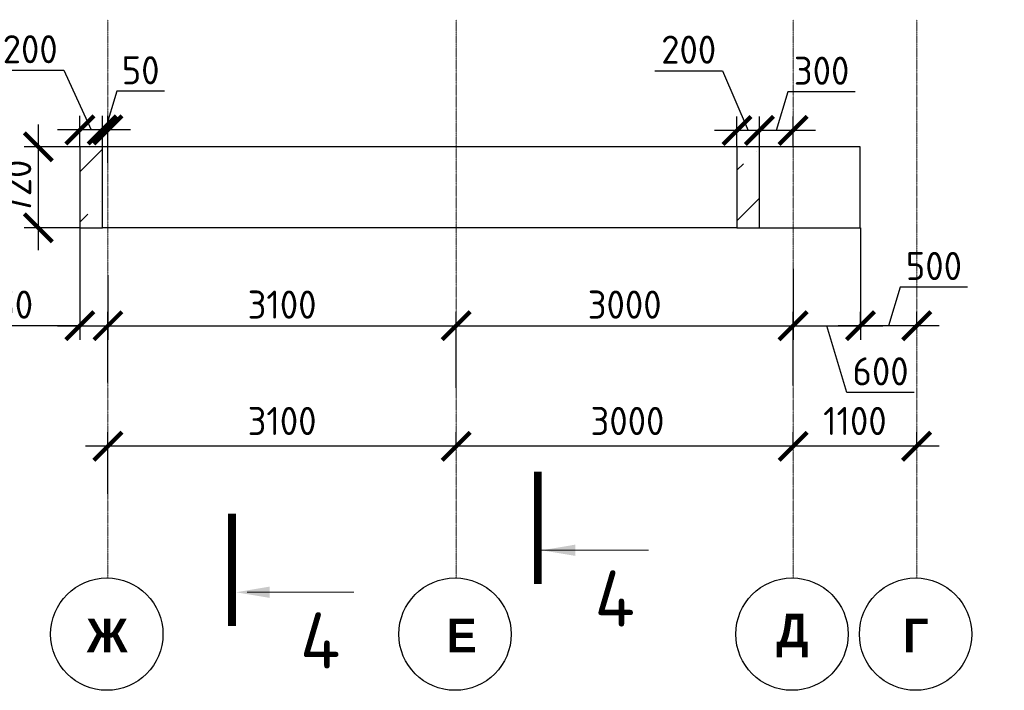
# Model space of a CAD drawing. Header units: millimetres. Extents: x 247266 to 730847, y -636031 to 10052.
# Tile 48 of 256: x 611432 to 620198, y -423164 to -417193. Entities that reach past the tile are written whole.
import ezdxf

# ---------------------------------------------------------------- set-up
doc = ezdxf.new("R2010")
doc.units = ezdxf.units.MM
for name, pattern in [('______5', [1100, 800, -100, 100, -100]), ('________', [0]), ('HIDDEN2', [4.7625, 3.175, -1.5875]), ('осевая', [50.8, 31.75, -6.35, 6.35, -6.35])]:
    doc.linetypes.add(name, pattern=pattern)
for name, color, linetype, lineweight in [('Standard', 7, 'Continuous', 25), ('Оси', 7, '______5', 18), ('Узлы', 7, 'Continuous', 0)]:
    doc.layers.add(name, color=color, linetype=linetype, lineweight=lineweight)
doc.layers.add('РАЗМЕРЫ', color=7, linetype='Continuous')
doc.styles.add('Century Gothic', font='GOTHIC.TTF')
doc.styles.add('GOST-2.304_Type-B', font='GOST_Common.ttf')
doc.dimstyles.new('СПДС', dxfattribs={"dimscale": 100, "dimtxt": 2.5, "dimasz": 2.5, "dimexe": 1.25, "dimexo": 0, "dimtad": 1, "dimdec": 0, "dimtxsty": 'GOST-2.304_Type-B', "dimblk": 'ARCHTICK', "dimcen": 2.5, "dimdle": 2, "dimadec": 0, "dimazin": 2, "dimtfac": 0.75, "dimtdec": 0, "dimtmove": 1, "dimatfit": 3, "dimfxl": 1, "dimtolj": 1, "dimarcsym": 1})

# ---------------------------------------------------------------- blocks, each defined once
blk = doc.blocks.new('NSY101')
at = {"color": 0, "linetype": 'ByBlock', "lineweight": -2}
blk.add_circle((0, 0), 50, dxfattribs=at)
blk = doc.blocks.new('_ArchTick')
at = {"color": 0, "linetype": 'ByBlock', "const_width": 0.15}
blk.add_lwpolyline([(-0.5, -0.5), (0.5, 0.5)], dxfattribs=at)
blk = doc.blocks.new('*D1592')
at = {"color": 0, "lineweight": -2}
for p, q in [((618318.1, -420991.1), (618318.1, -420866.1)), ((619418.1, -420991.1), (619418.1, -420866.1)), ((619618.1, -420991.1), (618118.1, -420991.1))]:
    blk.add_line(p, q, dxfattribs=at)
at = {"layer": 'DEFPOINTS', "color": 0, "ltscale": 100}
for p in [(618318.1, -420991.1), (618318.1, -420991.1), (619418.1, -420991.1)]:
    blk.add_point(p, dxfattribs=at)
at = {"color": 0, "lineweight": -2, "ltscale": 100, "xscale": 250, "yscale": 250, "zscale": 250, "rotation": 180}
blk.add_blockref('_ArchTick', (618318.1, -420991.1), dxfattribs=at)
at = {"color": 0, "lineweight": -2, "ltscale": 100, "xscale": 250, "yscale": 250, "zscale": 250}
blk.add_blockref('_ArchTick', (619418.1, -420991.1), dxfattribs=at)
at = {"color": 0, "lineweight": 0, "ltscale": 100, "insert": (618868.1, -420766), "char_height": 250, "width": 83333.333, "attachment_point": 5, "style": 'GOST-2.304_Type-B'}
blk.add_mtext('\\A1;1100', dxfattribs=at)
blk = doc.blocks.new('*D1593')
at = {"color": 0, "lineweight": -2}
for p, q in [((615318.1, -420991.1), (615318.1, -420866.1)), ((618318.1, -420991.1), (618318.1, -420866.1)), ((618518.1, -420991.1), (615118.1, -420991.1))]:
    blk.add_line(p, q, dxfattribs=at)
at = {"layer": 'DEFPOINTS', "color": 0, "ltscale": 100}
for p in [(615318.1, -420991.1), (615318.1, -420991.1), (618318.1, -420991.1)]:
    blk.add_point(p, dxfattribs=at)
at = {"color": 0, "lineweight": -2, "ltscale": 100, "xscale": 250, "yscale": 250, "zscale": 250, "rotation": 180}
blk.add_blockref('_ArchTick', (615318.1, -420991.1), dxfattribs=at)
at = {"color": 0, "lineweight": -2, "ltscale": 100, "xscale": 250, "yscale": 250, "zscale": 250}
blk.add_blockref('_ArchTick', (618318.1, -420991.1), dxfattribs=at)
at = {"color": 0, "lineweight": 0, "ltscale": 100, "insert": (616843.2, -420766), "char_height": 250, "width": 83333.333, "attachment_point": 5, "style": 'GOST-2.304_Type-B'}
blk.add_mtext('\\A1;3000', dxfattribs=at)
blk = doc.blocks.new('*D1594')
at = {"color": 0, "lineweight": -2}
for p, q in [((612218.1, -421414.7), (612218.1, -420866.1)), ((615318.1, -420991.1), (615318.1, -420866.1)), ((615518.1, -420991.1), (612018.1, -420991.1))]:
    blk.add_line(p, q, dxfattribs=at)
at = {"layer": 'DEFPOINTS', "color": 0, "ltscale": 100}
for p in [(612218.1, -420991.1), (615318.1, -420991.1), (612218.1, -421414.7)]:
    blk.add_point(p, dxfattribs=at)
at = {"color": 0, "lineweight": -2, "ltscale": 100, "xscale": 250, "yscale": 250, "zscale": 250, "rotation": 180}
blk.add_blockref('_ArchTick', (612218.1, -420991.1), dxfattribs=at)
at = {"color": 0, "lineweight": -2, "ltscale": 100, "xscale": 250, "yscale": 250, "zscale": 250}
blk.add_blockref('_ArchTick', (615318.1, -420991.1), dxfattribs=at)
at = {"color": 0, "lineweight": 0, "ltscale": 100, "insert": (613768.1, -420766), "char_height": 250, "width": 83333.333, "attachment_point": 5, "style": 'GOST-2.304_Type-B'}
blk.add_mtext('\\A1;3100', dxfattribs=at)
blk = doc.blocks.new('*D1610')
at = {"layer": 'DEFPOINTS', "color": 0, "ltscale": 100}
for p in [(611968.1, -419045.9), (612218.1, -419917.8), (612218.1, -420424.8)]:
    blk.add_point(p, dxfattribs=at)
at = {"layer": 'РАЗМЕРЫ', "color": 0, "lineweight": -2}
for p, q in [((611968.1, -419045.9), (611968.1, -420042.8)), ((612218.1, -420424.8), (612218.1, -419792.8)), ((611968.1, -419917.8), (611001.8, -419917.8)), ((611768.1, -419917.8), (612418.1, -419917.8))]:
    blk.add_line(p, q, dxfattribs=at)
at = {"layer": 'РАЗМЕРЫ', "color": 0, "lineweight": -2, "ltscale": 100, "xscale": 250, "yscale": 250, "zscale": 250, "rotation": 180}
blk.add_blockref('_ArchTick', (611968.1, -419917.8), dxfattribs=at)
at = {"layer": 'РАЗМЕРЫ', "color": 0, "lineweight": -2, "ltscale": 100, "xscale": 250, "yscale": 250, "zscale": 250}
blk.add_blockref('_ArchTick', (612218.1, -419917.8), dxfattribs=at)
at = {"layer": 'РАЗМЕРЫ', "color": 0, "lineweight": 0, "ltscale": 100, "insert": (611302, -419730.1), "char_height": 250, "attachment_point": 5, "style": 'GOST-2.304_Type-B'}
blk.add_mtext('\\A1;250', dxfattribs=at)
blk = doc.blocks.new('*D1611')
at = {"layer": 'DEFPOINTS', "color": 0, "ltscale": 100}
for p in [(612218.1, -419468.7), (615318.1, -419917.8), (615318.1, -420471.8)]:
    blk.add_point(p, dxfattribs=at)
at = {"layer": 'РАЗМЕРЫ', "color": 0, "lineweight": -2}
for p, q in [((612218.1, -419468.7), (612218.1, -420042.8)), ((615318.1, -420471.8), (615318.1, -419792.8)), ((612018.1, -419917.8), (615518.1, -419917.8))]:
    blk.add_line(p, q, dxfattribs=at)
at = {"layer": 'РАЗМЕРЫ', "color": 0, "lineweight": -2, "ltscale": 100, "xscale": 250, "yscale": 250, "zscale": 250, "rotation": 180}
blk.add_blockref('_ArchTick', (612218.1, -419917.8), dxfattribs=at)
at = {"layer": 'РАЗМЕРЫ', "color": 0, "lineweight": -2, "ltscale": 100, "xscale": 250, "yscale": 250, "zscale": 250}
blk.add_blockref('_ArchTick', (615318.1, -419917.8), dxfattribs=at)
at = {"layer": 'РАЗМЕРЫ', "color": 0, "lineweight": 0, "ltscale": 100, "insert": (613768.1, -419730.1), "char_height": 250, "attachment_point": 5, "style": 'GOST-2.304_Type-B'}
blk.add_mtext('\\A1;3100', dxfattribs=at)
blk = doc.blocks.new('*D1612')
at = {"layer": 'DEFPOINTS', "color": 0, "ltscale": 100}
for p in [(618318.1, -419917.8), (615318.1, -420471.8), (618318.1, -420450.2)]:
    blk.add_point(p, dxfattribs=at)
at = {"layer": 'РАЗМЕРЫ', "color": 0, "lineweight": -2}
for p, q in [((615318.1, -420471.8), (615318.1, -419792.8)), ((618318.1, -420450.2), (618318.1, -419792.8)), ((615118.1, -419917.8), (618518.1, -419917.8))]:
    blk.add_line(p, q, dxfattribs=at)
at = {"layer": 'РАЗМЕРЫ', "color": 0, "lineweight": -2, "ltscale": 100, "xscale": 250, "yscale": 250, "zscale": 250, "rotation": 180}
blk.add_blockref('_ArchTick', (615318.1, -419917.8), dxfattribs=at)
at = {"layer": 'РАЗМЕРЫ', "color": 0, "lineweight": -2, "ltscale": 100, "xscale": 250, "yscale": 250, "zscale": 250}
blk.add_blockref('_ArchTick', (618318.1, -419917.8), dxfattribs=at)
at = {"layer": 'РАЗМЕРЫ', "color": 0, "lineweight": 0, "ltscale": 100, "insert": (616818.1, -419730.1), "char_height": 250, "attachment_point": 5, "style": 'GOST-2.304_Type-B'}
blk.add_mtext('\\A1;3000', dxfattribs=at)
blk = doc.blocks.new('*D1613')
at = {"layer": 'DEFPOINTS', "color": 0, "ltscale": 100}
for p in [(618918.1, -419045.9), (618318.1, -419412), (618918.1, -419917.8)]:
    blk.add_point(p, dxfattribs=at)
at = {"layer": 'РАЗМЕРЫ', "color": 0, "lineweight": -2}
for p, q in [((618918.1, -419045.9), (618918.1, -420042.8)), ((618318.1, -419412), (618318.1, -420042.8)), ((618118.1, -419917.8), (619118.1, -419917.8)), ((618796.3, -420511.9), (618618.1, -419917.8)), ((619396.8, -420511.9), (618796.3, -420511.9))]:
    blk.add_line(p, q, dxfattribs=at)
at = {"layer": 'РАЗМЕРЫ', "color": 0, "lineweight": -2, "ltscale": 100, "xscale": 250, "yscale": 250, "zscale": 250, "rotation": 180}
blk.add_blockref('_ArchTick', (618318.1, -419917.8), dxfattribs=at)
at = {"layer": 'РАЗМЕРЫ', "color": 0, "lineweight": -2, "ltscale": 100, "xscale": 250, "yscale": 250, "zscale": 250}
blk.add_blockref('_ArchTick', (618918.1, -419917.8), dxfattribs=at)
at = {"layer": 'РАЗМЕРЫ', "color": 0, "lineweight": 0, "ltscale": 100, "insert": (619096.5, -420324.3), "char_height": 250, "attachment_point": 5, "style": 'GOST-2.304_Type-B'}
blk.add_mtext('\\A1;600', dxfattribs=at)
blk = doc.blocks.new('*D2925')
at = {"layer": 'DEFPOINTS', "color": 0, "ltscale": 100}
for p in [(618918.1, -419917.8), (618918.1, -419931.7), (619418.1, -419931.7)]:
    blk.add_point(p, dxfattribs=at)
at = {"layer": 'РАЗМЕРЫ', "color": 0, "lineweight": -2}
for p, q in [((619271.2, -419573.9), (619168.1, -419917.8)), ((619871.7, -419573.9), (619271.2, -419573.9)), ((618918.1, -419931.7), (618918.1, -419792.8)), ((619418.1, -419931.7), (619418.1, -419792.8)), ((619618.1, -419917.8), (618718.1, -419917.8))]:
    blk.add_line(p, q, dxfattribs=at)
at = {"layer": 'РАЗМЕРЫ', "color": 0, "lineweight": -2, "ltscale": 100, "xscale": 250, "yscale": 250, "zscale": 250, "rotation": 180}
blk.add_blockref('_ArchTick', (618918.1, -419917.8), dxfattribs=at)
at = {"layer": 'РАЗМЕРЫ', "color": 0, "lineweight": -2, "ltscale": 100, "xscale": 250, "yscale": 250, "zscale": 250}
blk.add_blockref('_ArchTick', (619418.1, -419917.8), dxfattribs=at)
at = {"layer": 'РАЗМЕРЫ', "color": 0, "lineweight": 0, "ltscale": 100, "insert": (619571.5, -419386.3), "char_height": 250, "attachment_point": 5, "style": 'GOST-2.304_Type-B'}
blk.add_mtext('\\A1;500', dxfattribs=at)
blk = doc.blocks.new('*D2927')
at = {"layer": 'DEFPOINTS', "color": 0, "ltscale": 100}
for p in [(611968.1, -418325.9), (611598, -419045.9), (611968.1, -419045.9)]:
    blk.add_point(p, dxfattribs=at)
at = {"layer": 'РАЗМЕРЫ', "color": 0, "lineweight": -2}
for p, q in [((611598, -418125.9), (611598, -419245.9)), ((611968.1, -418325.9), (611473, -418325.9)), ((611968.1, -419045.9), (611473, -419045.9))]:
    blk.add_line(p, q, dxfattribs=at)
at = {"layer": 'РАЗМЕРЫ', "color": 0, "lineweight": -2, "ltscale": 100, "xscale": 250, "yscale": 250, "zscale": 250}
for p, rotation in [((611598, -418325.9), 90), ((611598, -419045.9), 270)]:
    blk.add_blockref('_ArchTick', p, dxfattribs=dict(at, rotation=rotation))
at = {"layer": 'РАЗМЕРЫ', "color": 0, "lineweight": 0, "ltscale": 100, "insert": (611410.1, -418685.9), "char_height": 250, "attachment_point": 5, "rotation": 90, "style": 'GOST-2.304_Type-B'}
blk.add_mtext('\\A1;720', dxfattribs=at)
blk = doc.blocks.new('*D2989')
at = {"layer": 'DEFPOINTS', "color": 0, "ltscale": 100}
for p in [(618018.1, -418179.3), (618018.1, -418325.9), (618318.1, -418325.9)]:
    blk.add_point(p, dxfattribs=at)
at = {"layer": 'РАЗМЕРЫ', "color": 0, "lineweight": -2}
for p, q in [((618271.2, -417835.4), (618168.1, -418179.3)), ((618871.7, -417835.4), (618271.2, -417835.4)), ((618018.1, -418325.9), (618018.1, -418054.3)), ((618318.1, -418325.9), (618318.1, -418054.3)), ((618518.1, -418179.3), (617818.1, -418179.3))]:
    blk.add_line(p, q, dxfattribs=at)
at = {"layer": 'РАЗМЕРЫ', "color": 0, "lineweight": -2, "ltscale": 100, "xscale": 250, "yscale": 250, "zscale": 250, "rotation": 180}
blk.add_blockref('_ArchTick', (618018.1, -418179.3), dxfattribs=at)
at = {"layer": 'РАЗМЕРЫ', "color": 0, "lineweight": -2, "ltscale": 100, "xscale": 250, "yscale": 250, "zscale": 250}
blk.add_blockref('_ArchTick', (618318.1, -418179.3), dxfattribs=at)
at = {"layer": 'РАЗМЕРЫ', "color": 0, "lineweight": 0, "ltscale": 100, "insert": (618571.5, -417647.8), "char_height": 250, "attachment_point": 5, "style": 'GOST-2.304_Type-B'}
blk.add_mtext('\\A1;300', dxfattribs=at)
blk = doc.blocks.new('*D2990')
at = {"layer": 'DEFPOINTS', "color": 0, "ltscale": 100}
for p in [(617818.1, -418179.3), (617818.1, -418325.9), (618018.1, -418325.9)]:
    blk.add_point(p, dxfattribs=at)
at = {"layer": 'РАЗМЕРЫ', "color": 0, "lineweight": -2}
for p, q in [((617088.2, -417648.1), (617688.6, -417648.1)), ((617688.6, -417648.1), (617918.1, -418179.3)), ((617818.1, -418325.9), (617818.1, -418054.3)), ((618018.1, -418325.9), (618018.1, -418054.3)), ((618218.1, -418179.3), (617618.1, -418179.3))]:
    blk.add_line(p, q, dxfattribs=at)
at = {"layer": 'РАЗМЕРЫ', "color": 0, "lineweight": -2, "ltscale": 100, "xscale": 250, "yscale": 250, "zscale": 250, "rotation": 180}
blk.add_blockref('_ArchTick', (617818.1, -418179.3), dxfattribs=at)
at = {"layer": 'РАЗМЕРЫ', "color": 0, "lineweight": -2, "ltscale": 100, "xscale": 250, "yscale": 250, "zscale": 250}
blk.add_blockref('_ArchTick', (618018.1, -418179.3), dxfattribs=at)
at = {"layer": 'РАЗМЕРЫ', "color": 0, "lineweight": 0, "ltscale": 100, "insert": (617388.4, -417460.4), "char_height": 250, "attachment_point": 5, "style": 'GOST-2.304_Type-B'}
blk.add_mtext('\\A1;200', dxfattribs=at)
blk = doc.blocks.new('*D2991')
at = {"layer": 'DEFPOINTS', "color": 0, "ltscale": 100}
for p in [(612168.1, -418175), (612168.1, -418467.2), (612218.1, -418467.2)]:
    blk.add_point(p, dxfattribs=at)
at = {"layer": 'РАЗМЕРЫ', "color": 0, "lineweight": -2}
for p, q in [((612296.2, -417831.1), (612193.1, -418175)), ((612721.5, -417831.1), (612296.2, -417831.1)), ((612168.1, -418467.2), (612168.1, -418050)), ((612218.1, -418467.2), (612218.1, -418050)), ((612418.1, -418175), (611968.1, -418175))]:
    blk.add_line(p, q, dxfattribs=at)
at = {"layer": 'РАЗМЕРЫ', "color": 0, "lineweight": -2, "ltscale": 100, "xscale": 250, "yscale": 250, "zscale": 250}
blk.add_blockref('_ArchTick', (612168.1, -418175), dxfattribs=at)
at = {"layer": 'РАЗМЕРЫ', "color": 0, "lineweight": -2, "ltscale": 100, "xscale": 250, "yscale": 250, "zscale": 250, "rotation": 180}
blk.add_blockref('_ArchTick', (612218.1, -418175), dxfattribs=at)
at = {"layer": 'РАЗМЕРЫ', "color": 0, "lineweight": 0, "ltscale": 100, "insert": (612508.9, -417643.5), "char_height": 250, "attachment_point": 5, "style": 'GOST-2.304_Type-B'}
blk.add_mtext('\\A1;50', dxfattribs=at)
blk = doc.blocks.new('*D2992')
at = {"layer": 'DEFPOINTS', "color": 0, "ltscale": 100}
for p in [(611968.1, -418175), (611968.1, -418325.9), (612168.1, -418325.9)]:
    blk.add_point(p, dxfattribs=at)
at = {"layer": 'РАЗМЕРЫ', "color": 0, "lineweight": -2}
for p, q in [((611225.6, -417643.7), (611826.1, -417643.7)), ((611826.1, -417643.7), (612068.1, -418175)), ((611968.1, -418325.9), (611968.1, -418050)), ((612168.1, -418325.9), (612168.1, -418050)), ((612368.1, -418175), (611768.1, -418175))]:
    blk.add_line(p, q, dxfattribs=at)
at = {"layer": 'РАЗМЕРЫ', "color": 0, "lineweight": -2, "ltscale": 100, "xscale": 250, "yscale": 250, "zscale": 250, "rotation": 180}
blk.add_blockref('_ArchTick', (611968.1, -418175), dxfattribs=at)
at = {"layer": 'РАЗМЕРЫ', "color": 0, "lineweight": -2, "ltscale": 100, "xscale": 250, "yscale": 250, "zscale": 250}
blk.add_blockref('_ArchTick', (612168.1, -418175), dxfattribs=at)
at = {"layer": 'РАЗМЕРЫ', "color": 0, "lineweight": 0, "ltscale": 100, "insert": (611525.8, -417456.1), "char_height": 250, "attachment_point": 5, "style": 'GOST-2.304_Type-B'}
blk.add_mtext('\\A1;200', dxfattribs=at)
blk = doc.blocks.new('*D3116')
at = {"color": 0, "lineweight": -2}
for p, q in [((595082.8, -417672.3), (595082.8, -417547.3)), ((596182.8, -417672.3), (596182.8, -417547.3)), ((596382.8, -417672.3), (594882.8, -417672.3))]:
    blk.add_line(p, q, dxfattribs=at)
at = {"layer": 'DEFPOINTS', "color": 0, "ltscale": 100}
for p in [(595082.8, -417672.3), (595082.8, -417672.3), (596182.8, -417672.3)]:
    blk.add_point(p, dxfattribs=at)
at = {"color": 0, "lineweight": -2, "ltscale": 100, "xscale": 250, "yscale": 250, "zscale": 250, "rotation": 180}
blk.add_blockref('_ArchTick', (595082.8, -417672.3), dxfattribs=at)
at = {"color": 0, "lineweight": -2, "ltscale": 100, "xscale": 250, "yscale": 250, "zscale": 250}
blk.add_blockref('_ArchTick', (596182.8, -417672.3), dxfattribs=at)
at = {"color": 0, "lineweight": 0, "ltscale": 100, "insert": (595632.8, -417447.2), "char_height": 250, "width": 83333.333, "attachment_point": 5, "style": 'GOST-2.304_Type-B'}
blk.add_mtext('\\A1;1100', dxfattribs=at)
blk = doc.blocks.new('*D3117')
at = {"color": 0, "lineweight": -2}
for p, q in [((592082.8, -417672.3), (592082.8, -417547.3)), ((595082.8, -417672.3), (595082.8, -417547.3)), ((595282.8, -417672.3), (591882.8, -417672.3))]:
    blk.add_line(p, q, dxfattribs=at)
at = {"layer": 'DEFPOINTS', "color": 0, "ltscale": 100}
for p in [(592082.8, -417672.3), (592082.8, -417672.3), (595082.8, -417672.3)]:
    blk.add_point(p, dxfattribs=at)
at = {"color": 0, "lineweight": -2, "ltscale": 100, "xscale": 250, "yscale": 250, "zscale": 250, "rotation": 180}
blk.add_blockref('_ArchTick', (592082.8, -417672.3), dxfattribs=at)
at = {"color": 0, "lineweight": -2, "ltscale": 100, "xscale": 250, "yscale": 250, "zscale": 250}
blk.add_blockref('_ArchTick', (595082.8, -417672.3), dxfattribs=at)
at = {"color": 0, "lineweight": 0, "ltscale": 100, "insert": (593607.9, -417447.2), "char_height": 250, "width": 83333.333, "attachment_point": 5, "style": 'GOST-2.304_Type-B'}
blk.add_mtext('\\A1;3000', dxfattribs=at)
blk = doc.blocks.new('*D3118')
at = {"color": 0, "lineweight": -2}
for p, q in [((588982.8, -418095.8), (588982.8, -417547.3)), ((592082.8, -417672.3), (592082.8, -417547.3)), ((592282.8, -417672.3), (588782.8, -417672.3))]:
    blk.add_line(p, q, dxfattribs=at)
at = {"layer": 'DEFPOINTS', "color": 0, "ltscale": 100}
for p in [(588982.8, -417672.3), (592082.8, -417672.3), (588982.8, -418095.8)]:
    blk.add_point(p, dxfattribs=at)
at = {"color": 0, "lineweight": -2, "ltscale": 100, "xscale": 250, "yscale": 250, "zscale": 250, "rotation": 180}
blk.add_blockref('_ArchTick', (588982.8, -417672.3), dxfattribs=at)
at = {"color": 0, "lineweight": -2, "ltscale": 100, "xscale": 250, "yscale": 250, "zscale": 250}
blk.add_blockref('_ArchTick', (592082.8, -417672.3), dxfattribs=at)
at = {"color": 0, "lineweight": 0, "ltscale": 100, "insert": (590532.8, -417447.2), "char_height": 250, "width": 83333.333, "attachment_point": 5, "style": 'GOST-2.304_Type-B'}
blk.add_mtext('\\A1;3100', dxfattribs=at)

msp = doc.modelspace()

# ---------------------------------------------------------------- hatches: boundary and pattern name
at = {"layer": 'РАЗМЕРЫ', "transparency": 33554648}
h = msp.add_hatch(dxfattribs=at)
h.set_pattern_fill('ANSI35', color=256, scale=100)
h.set_pattern_definition([(45, (67722.2, -45908.96), (-449.0128, 449.0128), []), (45, (68171.24, -45908.96), (-449.0128, 449.0128), [793.75, -158.75, 0, -158.75])])
h.paths.add_polyline_path([(612168.07, -418325.94), (611968.07, -418325.94), (611968.07, -419045.94), (612168.07, -419045.94)])
h.paths.add_polyline_path([(618018.07, -418325.94), (617818.07, -418325.94), (617818.07, -419045.94), (618018.07, -419045.94)])

# ---------------------------------------------------------------- linework, layer by layer
at = {"linetype": 'HIDDEN2', "transparency": 33554687}
for p, q in [((612168.07, -419045.94), (612168.07, -418325.94)), ((617818.07, -418325.94), (617818.07, -419045.94)), ((618018.07, -419045.94), (618018.07, -418325.94))]:
    msp.add_line(p, q, dxfattribs=at)
at = {"layer": 'Standard', "linetype": '________', "lineweight": 30, "transparency": 33554687}
for p, q in [((611968.07, -418325.94), (611968.07, -419045.94)), ((618914.27, -418325.94), (611968.07, -418325.94)), ((618914.27, -419045.94), (618914.27, -418325.94)), ((611968.07, -419045.94), (612168.07, -419045.94)), ((615018.07, -419045.94), (612168.07, -419045.94)), ((617818.07, -419045.94), (615018.07, -419045.94)), ((617818.07, -419045.94), (618914.27, -419045.94))]:
    msp.add_line(p, q, dxfattribs=at)
at = {"layer": 'Оси', "linetype": 'осевая', "lineweight": 0, "ltscale": 0.3, "transparency": 33554687}
for p, q in [((612218.07, -422159.95), (612218.07, -417193.48)), ((615318.07, -422159.95), (615318.07, -417193.48)), ((618318.07, -422159.95), (618318.07, -417193.48)), ((619418.07, -422159.95), (619418.07, -417193.48))]:
    msp.add_line(p, q, dxfattribs=at)
at = {"layer": 'Узлы', "linetype": 'Continuous', "lineweight": 0}
for p, q in [((616079.66, -421916.84, 200), (617029.66, -421916.84, 200)), ((613457.06, -422289.82, -200), (614407.06, -422289.82, -200))]:
    msp.add_line(p, q, dxfattribs=at)
at = {"layer": 'Узлы', "linetype": 'Continuous', "lineweight": 0, "const_width": 70}
for points, elevation in [([(616044.66, -422216.84), (616044.66, -421216.84)], 200), ([(613322.86, -422590.72), (613322.86, -421590.72)], -200)]:
    msp.add_lwpolyline(points, dxfattribs=dict(at, elevation=elevation))
at = {"layer": 'Узлы', "linetype": 'Continuous', "lineweight": 0}
for points in [[(616079.66, -421916.84, 200), (616380.11, -421967.12, 200), (616380.11, -421866.57, 200)], [(613357.86, -422290.72, -200), (613658.31, -422341, -200), (613658.31, -422240.44, -200)]]:
    msp.add_solid(points, dxfattribs=at)

# ---------------------------------------------------------------- block references
at = {"layer": 'Оси', "linetype": 'Continuous', "lineweight": 25, "transparency": 33554687, "xscale": 9.999999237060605, "yscale": 9.999999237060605, "zscale": 9.999999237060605, "rotation": 90.00000000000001}
for p in [(612207.96, -422663.56), (615307.96, -422663.56), (618307.96, -422663.56), (619407.96, -422663.56)]:
    msp.add_blockref('NSY101', p, dxfattribs=at)

# ---------------------------------------------------------------- texts
at = {"layer": 'Оси', "linetype": 'Continuous', "lineweight": 25, "transparency": 33554687, "char_height": 300, "attachment_point": 5, "style": 'Century Gothic'}
for s, insert, width in [('\\A1;{\\fCentury Gothic|i0|b1;\\H300.000000;\\W1.000000;\\C16;Ж}\\P', (612210.88, -422675.82), 540), ('\\A1;{\\fCentury Gothic|i0|b1;\\H300.000000;\\W1.000000;\\C16; Е}\\P', (615310.88, -422675.82), 480), ('\\A1;{\\fCentury Gothic|i0|b1;\\H300.000000;\\W1.000000;\\C16;Д}\\P', (618310.88, -422675.82), 470), ('\\A1;{\\fCentury Gothic|i0|b1;\\H300.000000;\\W1.000000;\\C16;Г}\\P', (619410.88, -422675.82), 345)]:
    msp.add_mtext(s, dxfattribs=dict(at, insert=insert, width=width))
at = {"layer": 'Узлы', "linetype": 'Continuous', "lineweight": 0, "char_height": 500, "attachment_point": 5, "style": 'GOST-2.304_Type-B'}
for insert in [(616729.66, -422346.84, 200), (614107.06, -422719.82, -200)]:
    msp.add_mtext_dynamic_manual_height_columns('4', width=723.8798, gutter_width=25, heights=[0], dxfattribs=dict(at, insert=insert))

# ---------------------------------------------------------------- dimensions: what is measured, and where the dimension line sits
at = {"lineweight": 0}
for base, p1, p2, picture, middle in [((588982.75, -417672.31), (592082.75, -417672.31), (588982.75, -418095.84), '*D3118', (590532.75, -417672.31)), ((592082.75, -417672.31), (595082.75, -417672.31), (592082.75, -417672.31), '*D3117', (593607.9, -417672.31)), ((595082.75, -417672.31), (596182.75, -417672.31), (595082.75, -417672.31), '*D3116', (595632.75, -417672.31)), ((612218.07, -420991.14), (615318.07, -420991.14), (612218.07, -421414.67), '*D1594', (613768.07, -420991.14)), ((615318.07, -420991.14), (618318.07, -420991.14), (615318.07, -420991.14), '*D1593', (616843.22, -420991.14)), ((618318.07, -420991.14), (619418.07, -420991.14), (618318.07, -420991.14), '*D1592', (618868.07, -420991.14))]:
    dim = msp.add_linear_dim(base=base, p1=p1, p2=p2, angle=180, dimstyle='СПДС', override={"dimgap": 1}, dxfattribs=at)
    dim.commit()
    dim.dimension.update_dxf_attribs({"geometry": picture, "text_midpoint": middle, "dimtype": 160})
at = {"layer": 'РАЗМЕРЫ', "lineweight": 0}
for base, p1, p2, picture, middle in [((611968.07, -418174.99), (612168.07, -418325.94), (611968.07, -418325.94), '*D2992', (611763.55, -417643.74)), ((617818.07, -418179.32), (618018.07, -418325.94), (617818.07, -418325.94), '*D2990', (617626.14, -417648.07)), ((612218.07, -419917.76), (611968.07, -419045.94), (612218.07, -420424.77), '*D1610', (611302.02, -419999.87))]:
    dim = msp.add_linear_dim(base=base, p1=p1, p2=p2, dimstyle='СПДС', dxfattribs=at)
    dim.commit()
    dim.dimension.update_dxf_attribs({"geometry": picture, "text_midpoint": middle, "dimtype": 160})
for base, p1, p2, picture, middle in [((612168.07, -418174.99), (612218.07, -418467.23), (612168.07, -418467.23), '*D2991', (612358.73, -417643.49)), ((618018.07, -418179.32), (618318.07, -418325.94), (618018.07, -418325.94), '*D2989', (618333.73, -417647.82)), ((618918.07, -419917.76), (618318.07, -419412.01), (618918.07, -419045.94), '*D1613', (618858.81, -420324.26)), ((618918.07, -419917.76), (619418.07, -419931.72), (618918.07, -419931.72), '*D2925', (619333.73, -419386.26)), ((615318.07, -419917.76), (612218.07, -419468.68), (615318.07, -420471.76), '*D1611', (613768.07, -419730.13)), ((618318.07, -419917.76), (615318.07, -420471.76), (618318.07, -420450.16), '*D1612', (616818.07, -419730.13))]:
    dim = msp.add_linear_dim(base=base, p1=p1, p2=p2, dimstyle='СПДС', dxfattribs=at)
    dim.commit()
    dim.dimension.update_dxf_attribs({"geometry": picture, "text_midpoint": middle})
dim = msp.add_linear_dim(base=(611597.98, -419045.94), p1=(611968.07, -418325.94), p2=(611968.07, -419045.94), angle=90, dimstyle='СПДС', dxfattribs=at)
dim.commit()
dim.dimension.update_dxf_attribs({"geometry": '*D2927', "text_midpoint": (611410.11, -418685.94)})

doc.saveas('drawing.dxf')
